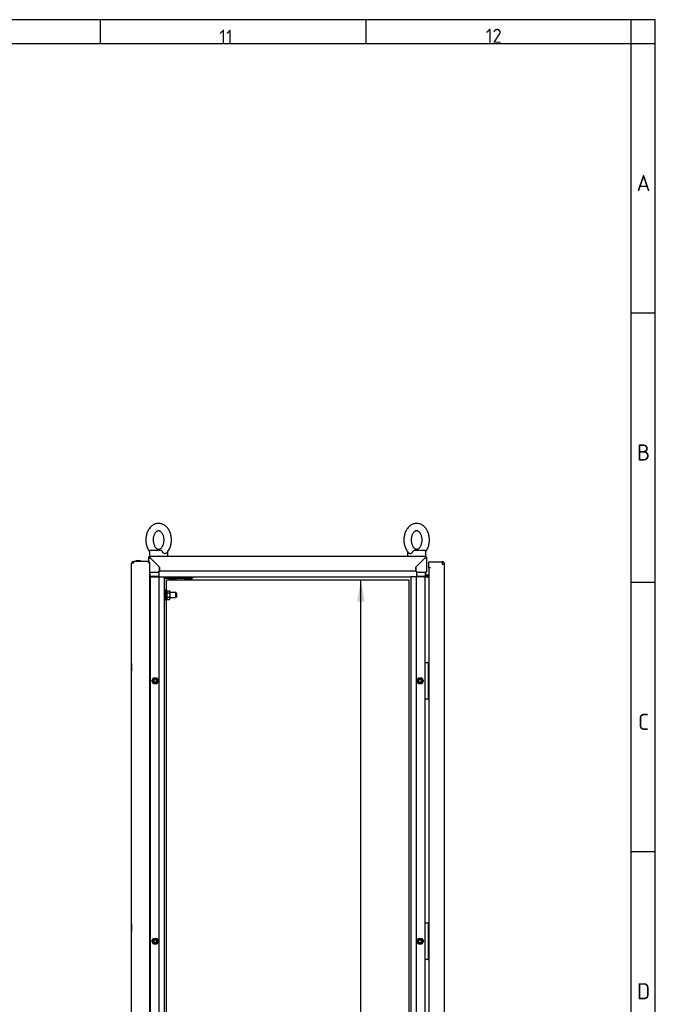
# Paper-space layout 'Layout1' of a CAD drawing. Extents: x 81 to 5357, y 137 to 3739.
# Tile 11 of 11: x 4320 to 5357, y 2132 to 3739. Entities that reach past the tile are written whole.
import ezdxf
from ezdxf.lldxf.tags import DXFTag

# ---------------------------------------------------------------- set-up
doc = ezdxf.new("R2010")
doc.units = 0
doc.header["$LTSCALE"] = 13.000013
doc.layers.get('0').update_dxf_attribs({"linetype": 'CONTINUOUS'})
for name, color, linetype in [('_TRANSLATION', 7, 'CONTINUOUS'), ('AE00100_03', 7, 'CONTINUOUS'), ('AE00198_03', 7, 'CONTINUOUS'), ('AE00217_25', 7, 'CONTINUOUS'), ('AE00219_00', 7, 'CONTINUOUS'), ('AE00219_03', 7, 'CONTINUOUS'), ('AE00224_00', 7, 'CONTINUOUS'), ('AE00368_00', 7, 'CONTINUOUS'), ('AE00500_10', 7, 'CONTINUOUS'), ('AE00715_01', 7, 'CONTINUOUS'), ('DEFAULT', 7, 'CONTINUOUS'), ('DV3__TRANSLATION', 7, 'CONTINUOUS'), ('F0000000_08', 7, 'CONTINUOUS'), ('F0000000_68', 7, 'CONTINUOUS'), ('F0000001_38', 7, 'CONTINUOUS'), ('M0000000_06', 7, 'CONTINUOUS'), ('M0000000_29', 7, 'CONTINUOUS'), ('M0000000_44', 7, 'CONTINUOUS'), ('M0000000_53', 7, 'CONTINUOUS'), ('M0000000_58', 7, 'CONTINUOUS'), ('M0000000_61', 7, 'CONTINUOUS')]:
    doc.layers.add(name, color=color, linetype=linetype)
doc.styles.add('SEACAD_ARIAL', font='arial.ttf')
doc.styles.add('SEACAD_ARIALI', font='ariali.ttf')
tags = doc.linetypes.add('CENTER2', pattern=[28.575, 19.05, -3.175, 3.175, -3.175]).pattern_tags.tags
tags[10:11] = [DXFTag(74, 4), DXFTag(75, 0), DXFTag(340, '0'), DXFTag(46, 0.0), DXFTag(50, 0.0), DXFTag(44, 0.0), DXFTag(45, 0.0)]
tags[8:9] = [DXFTag(74, 4), DXFTag(75, 0), DXFTag(340, '0'), DXFTag(46, 0.0), DXFTag(50, 0.0), DXFTag(44, 0.0), DXFTag(45, 0.0)]
tags[6:7] = [DXFTag(74, 4), DXFTag(75, 0), DXFTag(340, '0'), DXFTag(46, 0.0), DXFTag(50, 0.0), DXFTag(44, 0.0), DXFTag(45, 0.0)]
tags[4:5] = [DXFTag(74, 4), DXFTag(75, 0), DXFTag(340, '0'), DXFTag(46, 0.0), DXFTag(50, 0.0), DXFTag(44, 0.0), DXFTag(45, 0.0)]
doc.dimstyles.new('ISO', dxfattribs={"dimtxt": 13.75, "dimasz": 13.75, "dimexe": 6.875, "dimexo": 6.875, "dimgap": 3.4375, "dimtad": 1, "dimdec": 1, "dimtxsty": 'SEACAD_ARIAL', "dimblk1": '_SE_FILLED', "dimblk2": '_SE_FILLED', "dimsah": 1, "dimcen": 6.875, "dimazin": 3, "dimtfac": 0.7, "dimtdec": 3, "dimtmove": 0, "dimatfit": 3})

# ---------------------------------------------------------------- blocks, each defined once
blk = doc.blocks.new('DMBLK173')
at = {"layer": '_TRANSLATION', "linetype": 'CONTINUOUS'}
for points in [[(4882.8, 2788.7), (4876.8, 2824.5), (4870.9, 2788.7)], [(4882.8, 1130.2), (4870.9, 1130.2), (4876.8, 1094.5)]]:
    blk.add_hatch(color=7, dxfattribs=at).paths.add_polyline_path(points)
at = {"layer": '_TRANSLATION', "color": 7, "linetype": 'CONTINUOUS'}
for p, q in [((4577.7, 2824.5), (4894.7, 2824.5)), ((4876.8, 1094.5), (4876.8, 2824.5)), ((4577.7, 1094.5), (4894.7, 1094.5))]:
    blk.add_line(p, q, dxfattribs=at)
at = {"layer": '_TRANSLATION', "color": 7, "linetype": 'CONTINUOUS', "style": 'SEACAD_ARIALI'}
blk.add_text('1730', height=35.75, rotation=90, dxfattribs=at).set_placement((4867.9, 1903.9))
blk = doc.blocks.new('_SE_FILLED')
at = {"color": 0}
blk.add_line((0, 0), (-1, 0), dxfattribs=at)
blk.add_solid([(0, 0), (-1, -0.1665), (-1, 0.1665), (0, 0)], dxfattribs=at)

psp = doc.layouts.get("Layout1")

# ---------------------------------------------------------------- linework, layer by layer
at = {"color": 7, "linetype": 'CONTINUOUS'}
for p, q in [((5357.2, 3738.65), (81.05, 3738.65)), ((4451.59, 3738.65), (4451.59, 3699.28)), ((4884.71, 3738.65), (4884.71, 3699.28)), ((5357.2, 142.47), (5357.2, 3738.65)), ((5357.2, 3259.6), (5317.83, 3259.6)), ((5357.2, 2819.92), (5317.83, 2819.92)), ((5357.2, 2380.24), (5317.83, 2380.24))]:
    psp.add_line(p, q, dxfattribs=at)
at = {"layer": 'AE00100_03', "color": 7, "linetype": 'CONTINUOUS'}
psp.add_line((4511.17, 2855.77), (4516.57, 2855.77), dxfattribs=at)
for centre, start, end in [((4511.17, 2854.47), 90, 180), ((4516.57, 2854.47), 0, 90)]:
    psp.add_arc(centre, 1.3, start, end, dxfattribs=at)
at = {"layer": 'AE00198_03', "color": 7, "linetype": 'CONTINUOUS'}
for p, q in [((4987.07, 2687.22), (4986.37, 2687.22)), ((4987.07, 2676.72), (4987.07, 2687.22)), ((4986.37, 2676.72), (4987.07, 2676.72)), ((4987.07, 2642.22), (4986.37, 2642.22)), ((4987.07, 2631.72), (4987.07, 2642.22)), ((4986.37, 2631.72), (4987.07, 2631.72)), ((4987.07, 2262.22), (4986.37, 2262.22)), ((4986.37, 2251.72), (4987.07, 2251.72)), ((4987.07, 2251.72), (4987.07, 2262.22)), ((4987.07, 2217.22), (4986.37, 2217.22)), ((4986.37, 2206.72), (4987.07, 2206.72)), ((4987.07, 2206.72), (4987.07, 2217.22))]:
    psp.add_line(p, q, dxfattribs=at)
for centre, start, end in [((4981.7, 2681.29), 39.5208, 47.82528), ((4981.7, 2682.65), 312.17472, 320.4792), ((4981.7, 2636.29), 39.5208, 47.82528), ((4981.7, 2637.65), 312.17472, 320.4792), ((4981.7, 2256.29), 39.5208, 47.82528), ((4981.7, 2257.65), 312.17472, 320.4792), ((4981.7, 2211.29), 39.5208, 47.82528), ((4981.7, 2212.65), 312.17472, 320.4792)]:
    psp.add_arc(centre, 8, start, end, dxfattribs=at)
at = {"layer": 'AE00217_25', "color": 7, "linetype": 'CONTINUOUS'}
for p, q in [((4558.37, 2803.47), (4556.37, 2803.47)), ((4574.59, 2803.47), (4565.87, 2803.47)), ((4574.59, 2803.47), (4574.59, 2795.47)), ((4575.87, 2802.79), (4574.59, 2803.47)), ((4575.87, 2802.79), (4575.87, 2796.15)), ((4556.37, 2795.47), (4558.37, 2795.47)), ((4565.87, 2795.47), (4574.59, 2795.47)), ((4574.59, 2795.47), (4575.87, 2796.15))]:
    psp.add_line(p, q, dxfattribs=at)
at = {"layer": 'AE00219_00', "color": 7, "linetype": 'CONTINUOUS'}
for p, q in [((4566.87, 2829.47), (4566.87, 2828.97)), ((4572.87, 2828.97), (4572.87, 2829.47)), ((4591.87, 2829.47), (4591.87, 2828.97)), ((4597.87, 2828.97), (4597.87, 2829.47)), ((4564.41, 2826.47), (4563.87, 2825.97)), ((4563.87, 2825.97), (4575.87, 2825.97)), ((4563.87, 2825.97), (4563.87, 2825.47)), ((4563.87, 2825.47), (4575.87, 2825.47)), ((4575.87, 2825.97), (4575.34, 2826.47)), ((4575.87, 2825.47), (4575.87, 2825.97)), ((4589.41, 2826.47), (4588.87, 2825.97)), ((4588.87, 2825.97), (4600.87, 2825.97)), ((4588.87, 2825.97), (4588.87, 2825.47)), ((4588.87, 2825.47), (4600.87, 2825.47)), ((4600.87, 2825.97), (4600.34, 2826.47)), ((4600.87, 2825.47), (4600.87, 2825.97))]:
    psp.add_line(p, q, dxfattribs=at)
at = {"layer": 'AE00219_03', "color": 7, "linetype": 'CONTINUOUS'}
for p, q in [((4502.67, 2687.97), (4502.67, 2675.97)), ((4502.87, 2687.97), (4502.67, 2687.97)), ((4502.67, 2675.97), (4502.87, 2675.97)), ((4502.67, 2262.97), (4502.67, 2250.97)), ((4502.87, 2262.97), (4502.67, 2262.97)), ((4502.67, 2250.97), (4502.87, 2250.97))]:
    psp.add_line(p, q, dxfattribs=at)
at = {"layer": 'AE00224_00', "color": 7, "linetype": 'CONTINUOUS'}
for p, q in [((4558.37, 2790.97), (4558.37, 2807.97)), ((4559.87, 2807.97), (4558.37, 2807.97)), ((4559.87, 2790.97), (4559.87, 2807.97)), ((4560.87, 2805.47), (4559.87, 2807.97)), ((4560.87, 2806.4), (4564.82, 2806.4)), ((4560.87, 2804.67), (4560.87, 2806.4)), ((4560.87, 2802.93), (4560.87, 2804.67)), ((4560.87, 2802.93), (4564.82, 2802.93)), ((4560.87, 2799.47), (4560.87, 2802.93)), ((4560.87, 2796.01), (4560.87, 2799.47)), ((4565.87, 2804.96), (4564.82, 2806.4)), ((4565.87, 2793.98), (4565.87, 2804.96)), ((4558.37, 2790.97), (4559.87, 2790.97)), ((4559.87, 2790.97), (4560.87, 2793.47)), ((4560.87, 2796.01), (4564.82, 2796.01)), ((4560.87, 2794.27), (4560.87, 2796.01)), ((4560.87, 2792.54), (4560.87, 2794.27)), ((4560.87, 2792.54), (4564.82, 2792.54)), ((4564.82, 2792.54), (4565.87, 2793.98))]:
    psp.add_line(p, q, dxfattribs=at)
for points, knots in [([(4564.82, 2802.93), (4565.23, 2803.49), (4565.5, 2804.06), (4565.5, 2804.81), (4565.49, 2804.96), (4565.42, 2805.25), (4565.38, 2805.4), (4565.2, 2805.83), (4565.03, 2806.12), (4564.82, 2806.4)], [0, 0, 0, 0, 0.5, 0.5, 0.625, 0.625, 0.75, 0.75, 1, 1, 1, 1]), ([(4564.82, 2796.01), (4565.03, 2796.56), (4565.2, 2797.13), (4565.44, 2798.29), (4565.5, 2798.87), (4565.5, 2799.76), (4565.49, 2800.06), (4565.42, 2800.65), (4565.38, 2800.94), (4565.2, 2801.81), (4565.03, 2802.38), (4564.82, 2802.93)], [0, 0, 0, 0, 0.25, 0.25, 0.5, 0.5, 0.625, 0.625, 0.75, 0.75, 1, 1, 1, 1]), ([(4564.82, 2792.54), (4565.23, 2793.1), (4565.5, 2793.67), (4565.5, 2794.41), (4565.49, 2794.57), (4565.42, 2794.86), (4565.38, 2795.01), (4565.2, 2795.44), (4565.03, 2795.73), (4564.82, 2796.01)], [0, 0, 0, 0, 0.5, 0.5, 0.625, 0.625, 0.75, 0.75, 1, 1, 1, 1])]:
    psp.add_open_spline(points, degree=3, knots=knots, dxfattribs=at)
at = {"layer": 'AE00368_00', "color": 7, "linetype": 'CONTINUOUS'}
for p, q in [((4559.67, 2829.47), (4559.67, 2828.97)), ((4580.07, 2828.97), (4580.07, 2829.47)), ((4584.67, 2829.47), (4584.67, 2828.97)), ((4601.85, 2828.97), (4605.07, 2828.97)), ((4605.07, 2828.97), (4605.07, 2829.47))]:
    psp.add_line(p, q, dxfattribs=at)
for centre, start, end in [((4563.47, 2829.67), 270, 343.39845), ((4576.27, 2829.67), 196.60155, 270), ((4588.47, 2829.67), 270, 343.39845), ((4601.27, 2829.67), 196.60155, 270)]:
    psp.add_arc(centre, 0.7, start, end, dxfattribs=at)
at = {"layer": 'AE00500_10', "color": 7, "linetype": 'CONTINUOUS'}
for p, q in [((4532.37, 2686.67), (4532.87, 2686.67)), ((4532.87, 2677.27), (4532.37, 2677.27)), ((4535.96, 2659.5), (4538.64, 2664.15)), ((4538.64, 2654.8), (4535.96, 2659.45)), ((4537.04, 2659.47), (4539.21, 2663.22)), ((4539.21, 2655.72), (4537.04, 2659.47)), ((4538.69, 2664.17), (4544.06, 2664.17)), ((4544.06, 2654.77), (4538.69, 2654.77)), ((4539.21, 2663.22), (4543.54, 2663.22)), ((4543.54, 2655.72), (4539.21, 2655.72)), ((4543.54, 2663.22), (4545.7, 2659.47)), ((4545.7, 2659.47), (4543.54, 2655.72)), ((4544.1, 2664.15), (4546.78, 2659.5)), ((4546.78, 2659.45), (4544.1, 2654.8)), ((4967.96, 2659.5), (4970.64, 2664.15)), ((4970.64, 2654.8), (4967.96, 2659.45)), ((4969.04, 2659.47), (4971.21, 2663.22)), ((4971.21, 2655.72), (4969.04, 2659.47)), ((4970.69, 2664.17), (4976.06, 2664.17)), ((4976.06, 2654.77), (4970.69, 2654.77)), ((4971.21, 2663.22), (4975.54, 2663.22)), ((4975.54, 2655.72), (4971.21, 2655.72)), ((4975.54, 2663.22), (4977.7, 2659.47)), ((4977.7, 2659.47), (4975.54, 2655.72)), ((4976.1, 2664.15), (4978.78, 2659.5)), ((4978.78, 2659.45), (4976.1, 2654.8)), ((4532.37, 2641.67), (4532.87, 2641.67)), ((4532.87, 2632.27), (4532.37, 2632.27)), ((4532.37, 2261.67), (4532.87, 2261.67)), ((4532.87, 2252.27), (4532.37, 2252.27)), ((4535.96, 2234.5), (4538.64, 2239.15)), ((4538.64, 2229.8), (4535.96, 2234.45)), ((4537.04, 2234.47), (4539.21, 2238.22)), ((4539.21, 2230.72), (4537.04, 2234.47)), ((4538.69, 2239.17), (4544.06, 2239.17)), ((4539.21, 2238.22), (4543.54, 2238.22)), ((4543.54, 2238.22), (4545.7, 2234.47)), ((4545.7, 2234.47), (4543.54, 2230.72)), ((4544.1, 2239.15), (4546.78, 2234.5)), ((4546.78, 2234.45), (4544.1, 2229.8)), ((4967.96, 2234.5), (4970.64, 2239.15)), ((4970.64, 2229.8), (4967.96, 2234.45)), ((4969.04, 2234.47), (4971.21, 2238.22)), ((4971.21, 2230.72), (4969.04, 2234.47)), ((4970.69, 2239.17), (4976.06, 2239.17)), ((4971.21, 2238.22), (4975.54, 2238.22)), ((4975.54, 2238.22), (4977.7, 2234.47)), ((4977.7, 2234.47), (4975.54, 2230.72)), ((4976.1, 2239.15), (4978.78, 2234.5)), ((4978.78, 2234.45), (4976.1, 2229.8)), ((4544.06, 2229.77), (4538.69, 2229.77)), ((4543.54, 2230.72), (4539.21, 2230.72)), ((4976.06, 2229.77), (4970.69, 2229.77)), ((4975.54, 2230.72), (4971.21, 2230.72)), ((4532.37, 2216.67), (4532.87, 2216.67)), ((4532.87, 2207.27), (4532.37, 2207.27))]:
    psp.add_line(p, q, dxfattribs=at)
for centre in [(4541.37, 2659.47), (4973.37, 2659.47), (4541.37, 2234.47), (4973.37, 2234.47)]:
    psp.add_circle(centre, 2.46, dxfattribs=at)
for centre, radius, start, end in [((4536, 2659.47), 0.05, 150, 210), ((4541.37, 2659.47), 3, 75, 15), ((4538.69, 2664.12), 0.05, 90, 150), ((4538.69, 2654.82), 0.05, 210, 270), ((4544.06, 2664.12), 0.05, 30, 90), ((4544.06, 2654.82), 0.05, 270, 330), ((4546.74, 2659.47), 0.05, 330, 30), ((4968, 2659.47), 0.05, 150, 210), ((4973.37, 2659.47), 3, 75, 15), ((4970.69, 2664.12), 0.05, 90, 150), ((4970.69, 2654.82), 0.05, 210, 270), ((4976.06, 2664.12), 0.05, 30, 90), ((4976.06, 2654.82), 0.05, 270, 330), ((4978.74, 2659.47), 0.05, 330, 30), ((4536, 2234.47), 0.05, 150, 210), ((4541.37, 2234.47), 3, 75, 15), ((4538.69, 2239.12), 0.05, 90, 150), ((4544.06, 2239.12), 0.05, 30, 90), ((4546.74, 2234.47), 0.05, 330, 30), ((4968, 2234.47), 0.05, 150, 210), ((4973.37, 2234.47), 3, 75, 15), ((4970.69, 2239.12), 0.05, 90, 150), ((4976.06, 2239.12), 0.05, 30, 90), ((4978.74, 2234.47), 0.05, 330, 30), ((4538.69, 2229.82), 0.05, 210, 270), ((4544.06, 2229.82), 0.05, 270, 330), ((4970.69, 2229.82), 0.05, 210, 270), ((4976.06, 2229.82), 0.05, 270, 330)]:
    psp.add_arc(centre, radius, start, end, dxfattribs=at)
at = {"layer": 'AE00715_01', "color": 7, "linetype": 'CONTINUOUS'}
for p, q in [((4531.87, 2869.97), (4531.87, 2862.97)), ((4531.87, 2862.97), (4533.17, 2862.97)), ((4534.87, 2872.97), (4550.17, 2872.97)), ((4540.87, 2862.97), (4552.87, 2862.97)), ((4561.87, 2862.97), (4561.87, 2869.97)), ((4952.87, 2869.97), (4952.87, 2862.97)), ((4961.87, 2862.97), (4973.87, 2862.97)), ((4964.57, 2872.97), (4979.87, 2872.97)), ((4981.57, 2862.97), (4982.87, 2862.97)), ((4982.87, 2862.97), (4982.87, 2869.97))]:
    psp.add_line(p, q, dxfattribs=at)
for centre, start, end in [((4534.87, 2869.97), 90, 180), ((4558.87, 2869.97), 0, 10.56303), ((4955.87, 2869.97), 169.40913, 180), ((4979.87, 2869.97), 0, 90)]:
    psp.add_arc(centre, 3, start, end, dxfattribs=at)
for points, knots in [([(4546.87, 2916.47), (4546.26, 2916.45), (4544.96, 2916.41), (4542.69, 2916), (4540.28, 2915.18), (4537.96, 2914), (4535.77, 2912.48), (4533.74, 2910.63), (4531.9, 2908.46), (4530.26, 2906.01), (4528.86, 2903.31), (4527.72, 2900.4), (4526.86, 2897.33), (4526.28, 2894.15), (4526, 2890.9), (4526.02, 2887.62), (4526.34, 2884.37), (4526.95, 2881.19), (4527.87, 2878.11), (4529.06, 2875.19), (4530.44, 2872.63), (4531.48, 2871.14), (4531.96, 2870.49)], [0, 0, 0, 0, 0.0298297, 0.07506377, 0.12030819, 0.16588833, 0.2120703, 0.25900517, 0.30670635, 0.35506304, 0.40389169, 0.45300238, 0.50224301, 0.55151711, 0.60080868, 0.65013513, 0.69953129, 0.74902586, 0.79865586, 0.84843957, 0.89835709, 0.93856795, 0.93856795, 0.93856795, 0.93856795]), ([(4559.33, 2867.8), (4559.68, 2868.11), (4560.62, 2868.98), (4562.13, 2870.88), (4563.73, 2873.35), (4565.09, 2876.09), (4566.18, 2879.03), (4567, 2882.12), (4567.53, 2885.31), (4567.76, 2888.57), (4567.69, 2891.85), (4567.32, 2895.09), (4566.66, 2898.26), (4565.7, 2901.32), (4564.46, 2904.21), (4562.94, 2906.9), (4561.16, 2909.34), (4559.14, 2911.48), (4556.92, 2913.27), (4554.54, 2914.69), (4552.06, 2915.71), (4549.44, 2916.35), (4547.83, 2916.43), (4546.87, 2916.47)], [0, 0, 0, 0, 0.021918, 0.0697421, 0.1181952, 0.1670882, 0.2162357, 0.2654912, 0.3147745, 0.3640763, 0.4134179, 0.4628337, 0.5123544, 0.5620154, 0.6118299, 0.661766, 0.7116868, 0.761389, 0.8106053, 0.8590723, 0.9066237, 0.9532558, 1, 1, 1, 1]), ([(4967.87, 2916.47), (4967.26, 2916.45), (4965.96, 2916.41), (4963.69, 2916), (4961.28, 2915.18), (4958.96, 2914), (4956.77, 2912.48), (4954.74, 2910.63), (4952.9, 2908.46), (4951.26, 2906.01), (4949.86, 2903.31), (4948.72, 2900.4), (4947.86, 2897.33), (4947.28, 2894.15), (4947, 2890.9), (4947.02, 2887.62), (4947.34, 2884.37), (4947.95, 2881.19), (4948.87, 2878.11), (4950.06, 2875.19), (4951.54, 2872.45), (4953.28, 2870.02), (4954.63, 2868.4), (4955.36, 2867.79), (4955.4, 2867.76)], [0, 0, 0, 0, 0.0298254, 0.075053, 0.1202909, 0.1658645, 0.2120399, 0.258968, 0.3066624, 0.3550121, 0.4038338, 0.4529374, 0.502171, 0.551438, 0.6007225, 0.6500419, 0.699431, 0.7489184, 0.7985413, 0.8483179, 0.8982283, 0.9481495, 0.9978907, 1, 1, 1, 1]), ([(4982.78, 2870.49), (4982.88, 2870.62), (4983.57, 2871.55), (4984.73, 2873.35), (4986.09, 2876.09), (4987.18, 2879.03), (4988, 2882.12), (4988.53, 2885.31), (4988.76, 2888.57), (4988.69, 2891.85), (4988.32, 2895.09), (4987.66, 2898.26), (4986.7, 2901.32), (4985.46, 2904.21), (4983.94, 2906.9), (4982.16, 2909.34), (4980.14, 2911.48), (4977.92, 2913.27), (4975.54, 2914.69), (4973.06, 2915.71), (4970.44, 2916.35), (4968.83, 2916.43), (4967.87, 2916.47)], [0.06171712, 0.06171712, 0.06171712, 0.06171712, 0.06989209, 0.11833737, 0.16722252, 0.21636208, 0.26560957, 0.31488498, 0.36417884, 0.4135125, 0.46292026, 0.51243305, 0.56208596, 0.61189253, 0.66182055, 0.7117333, 0.76142751, 0.81063588, 0.85909502, 0.90663878, 0.95326333, 1, 1, 1, 1]), ([(4546.87, 2904.47), (4547.04, 2904.47), (4547.52, 2904.45), (4548.41, 2904.25), (4549.52, 2903.74), (4550.67, 2902.93), (4551.81, 2901.78), (4552.9, 2900.29), (4553.86, 2898.53), (4554.65, 2896.53), (4555.25, 2894.34), (4555.62, 2892.02), (4555.76, 2889.63), (4555.65, 2887.23), (4555.31, 2884.89), (4554.74, 2882.69), (4553.98, 2880.67), (4553.05, 2878.9), (4552.01, 2877.4), (4550.9, 2876.22), (4549.77, 2875.35), (4548.66, 2874.78), (4547.57, 2874.48), (4546.49, 2874.44), (4545.38, 2874.67), (4544.26, 2875.18), (4543.12, 2875.98), (4541.98, 2877.11), (4540.88, 2878.59), (4539.92, 2880.34), (4539.12, 2882.33), (4538.51, 2884.51), (4538.13, 2886.83), (4537.98, 2889.22), (4538.08, 2891.62), (4538.41, 2893.96), (4538.97, 2896.17), (4539.73, 2898.2), (4540.65, 2899.98), (4541.69, 2901.49), (4542.8, 2902.68), (4543.93, 2903.56), (4545.04, 2904.14), (4546.03, 2904.43), (4546.59, 2904.46), (4546.87, 2904.47)], [0, 0, 0, 0, 0.0112137, 0.0382584, 0.0623693, 0.0850583, 0.1091996, 0.1325982, 0.155737, 0.1788383, 0.2019792, 0.225192, 0.2484611, 0.2717467, 0.2949921, 0.3181398, 0.341156, 0.3640358, 0.386828, 0.4096405, 0.4326955, 0.4564525, 0.4817391, 0.5099416, 0.5371948, 0.5613892, 0.5841197, 0.6083074, 0.6317237, 0.6548667, 0.6779682, 0.7011066, 0.7243168, 0.7475843, 0.7708702, 0.7941184, 0.8172705, 0.8402919, 0.8631764, 0.8859701, 0.9087791, 0.9318185, 0.9555372, 0.9807453, 1, 1, 1, 1]), ([(4967.87, 2904.47), (4968.04, 2904.47), (4968.52, 2904.45), (4969.41, 2904.25), (4970.52, 2903.74), (4971.67, 2902.93), (4972.81, 2901.78), (4973.9, 2900.29), (4974.86, 2898.53), (4975.65, 2896.53), (4976.25, 2894.34), (4976.62, 2892.02), (4976.76, 2889.63), (4976.65, 2887.23), (4976.31, 2884.89), (4975.74, 2882.69), (4974.98, 2880.67), (4974.05, 2878.9), (4973.01, 2877.4), (4971.9, 2876.22), (4970.77, 2875.35), (4969.66, 2874.78), (4968.57, 2874.48), (4967.49, 2874.44), (4966.38, 2874.67), (4965.26, 2875.18), (4964.12, 2875.98), (4962.98, 2877.11), (4961.88, 2878.59), (4960.92, 2880.34), (4960.12, 2882.33), (4959.51, 2884.51), (4959.13, 2886.83), (4958.98, 2889.22), (4959.08, 2891.62), (4959.41, 2893.96), (4959.97, 2896.17), (4960.73, 2898.2), (4961.65, 2899.98), (4962.69, 2901.49), (4963.8, 2902.68), (4964.93, 2903.56), (4966.04, 2904.14), (4967.03, 2904.43), (4967.59, 2904.46), (4967.87, 2904.47)], [0, 0, 0, 0, 0.0112137, 0.0382584, 0.0623693, 0.0850583, 0.1091996, 0.1325982, 0.155737, 0.1788383, 0.2019792, 0.225192, 0.2484611, 0.2717467, 0.2949921, 0.3181398, 0.341156, 0.3640358, 0.386828, 0.4096405, 0.4326955, 0.4564525, 0.4817391, 0.5099416, 0.5371948, 0.5613892, 0.5841197, 0.6083074, 0.6317237, 0.6548667, 0.6779682, 0.7011066, 0.7243168, 0.7475843, 0.7708702, 0.7941184, 0.8172705, 0.8402919, 0.8631764, 0.8859701, 0.9087791, 0.9318185, 0.9555372, 0.9807453, 1, 1, 1, 1]), ([(4550.17, 2872.97), (4550.31, 2872.97), (4550.44, 2872.95), (4550.69, 2872.87), (4550.83, 2872.81), (4551.09, 2872.65), (4551.22, 2872.55), (4551.48, 2872.32), (4551.61, 2872.19), (4551.87, 2871.9), (4552, 2871.75), (4552.25, 2871.42), (4552.38, 2871.25), (4552.75, 2870.72), (4552.98, 2870.35), (4553.18, 2869.97)], [0, 0, 0, 0, 0.125, 0.125, 0.25, 0.25, 0.375, 0.375, 0.5, 0.5, 0.625, 0.625, 0.75, 0.75, 1, 1, 1, 1]), ([(4559.36, 2867.76), (4559.24, 2867.65), (4559.12, 2867.54), (4558.84, 2867.36), (4558.69, 2867.28), (4558.37, 2867.15), (4558.2, 2867.1), (4557.85, 2867.04), (4557.67, 2867.02), (4557.29, 2867.02), (4557.1, 2867.04), (4556.71, 2867.1), (4556.51, 2867.15), (4556.12, 2867.28), (4555.92, 2867.36), (4555.52, 2867.55), (4555.33, 2867.66), (4554.74, 2868.05), (4554.38, 2868.36), (4553.88, 2868.91), (4553.72, 2869.11), (4553.43, 2869.53), (4553.3, 2869.74), (4553.18, 2869.97)], [0.2562362, 0.2562362, 0.2562362, 0.2562362, 0.3125, 0.3125, 0.375, 0.375, 0.4375, 0.4375, 0.5, 0.5, 0.5625, 0.5625, 0.625, 0.625, 0.6875, 0.6875, 0.75, 0.75, 0.875, 0.875, 0.9375, 0.9375, 1, 1, 1, 1]), ([(4961.57, 2869.97), (4961.33, 2869.52), (4961.04, 2869.1), (4960.37, 2868.36), (4960, 2868.05), (4959.42, 2867.67), (4959.22, 2867.55), (4958.83, 2867.36), (4958.63, 2867.28), (4958.23, 2867.15), (4958.03, 2867.1), (4957.64, 2867.04), (4957.45, 2867.02), (4957.08, 2867.02), (4956.9, 2867.04), (4956.55, 2867.1), (4956.38, 2867.15), (4956.06, 2867.28), (4955.9, 2867.36), (4955.63, 2867.54), (4955.51, 2867.64), (4955.39, 2867.75)], [0, 0, 0, 0, 0.125, 0.125, 0.25, 0.25, 0.3125, 0.3125, 0.375, 0.375, 0.4375, 0.4375, 0.5, 0.5, 0.5625, 0.5625, 0.625, 0.625, 0.6875, 0.6875, 0.74327562, 0.74327562, 0.74327562, 0.74327562]), ([(4961.57, 2869.97), (4961.77, 2870.35), (4961.99, 2870.72), (4962.36, 2871.25), (4962.49, 2871.42), (4962.74, 2871.74), (4962.87, 2871.9), (4963.13, 2872.19), (4963.26, 2872.32), (4963.52, 2872.55), (4963.65, 2872.65), (4963.92, 2872.81), (4964.04, 2872.87), (4964.3, 2872.95), (4964.44, 2872.97), (4964.57, 2872.97)], [0, 0, 0, 0, 0.25, 0.25, 0.375, 0.375, 0.5, 0.5, 0.625, 0.625, 0.75, 0.75, 0.875, 0.875, 1, 1, 1, 1])]:
    psp.add_open_spline(points, degree=3, knots=knots, dxfattribs=at)
at = {"layer": 'DEFAULT', "color": 7, "linetype": 'CONTINUOUS'}
for p, q in [((5317.83, 142.47), (5317.83, 3738.65)), ((5357.2, 3699.28), (81.05, 3699.28))]:
    psp.add_line(p, q, dxfattribs=at)
at = {"layer": 'DV3__TRANSLATION', "color": 7, "linetype": 'CENTER2'}
for p, q in [((4559.87, 2824.47), (4954.87, 2824.47)), ((4559.87, 1094.47), (4559.87, 2824.47)), ((4954.87, 2824.47), (4954.87, 1094.47))]:
    psp.add_line(p, q, dxfattribs=at)
at = {"layer": 'F0000000_08', "color": 7, "linetype": 'CONTINUOUS'}
for p, q in [((4981.87, 2629.97), (4981.87, 2688.97)), ((4982.37, 2689.47), (4982.87, 2689.47)), ((4982.87, 2689.47), (4985.37, 2689.47)), ((4985.37, 2689.47), (4985.87, 2689.47)), ((4985.87, 2689.47), (4985.96, 2689.47)), ((4986.12, 2689.47), (4985.96, 2689.47)), ((4986.37, 2688.97), (4986.37, 2629.97)), ((4986.52, 2689.27), (4987.87, 2687.47)), ((4982.87, 2629.47), (4982.37, 2629.47)), ((4985.37, 2629.47), (4982.87, 2629.47)), ((4985.87, 2629.47), (4985.37, 2629.47)), ((4985.96, 2629.47), (4985.87, 2629.47)), ((4987.87, 2631.47), (4986.52, 2629.67)), ((4981.87, 2204.97), (4981.87, 2263.97)), ((4982.37, 2264.47), (4982.87, 2264.47)), ((4982.87, 2264.47), (4985.37, 2264.47)), ((4985.37, 2264.47), (4985.87, 2264.47)), ((4985.87, 2264.47), (4985.96, 2264.47)), ((4986.12, 2264.47), (4985.96, 2264.47)), ((4986.37, 2263.97), (4986.37, 2204.97)), ((4986.52, 2264.27), (4987.87, 2262.47)), ((4982.87, 2204.47), (4982.37, 2204.47)), ((4985.37, 2204.47), (4982.87, 2204.47)), ((4985.87, 2204.47), (4985.37, 2204.47)), ((4985.96, 2204.47), (4985.87, 2204.47)), ((4987.87, 2206.47), (4986.52, 2204.67))]:
    psp.add_line(p, q, dxfattribs=at)
for centre, start, end in [((4982.37, 2688.97), 90, 180), ((4985.87, 2688.97), 0, 90), ((4986.12, 2688.97), 36.8699, 90), ((4982.37, 2629.97), 180, 270), ((4985.87, 2629.97), 270, 0), ((4986.12, 2629.97), 270, 323.1301), ((4982.37, 2263.97), 90, 180), ((4985.87, 2263.97), 0, 90), ((4986.12, 2263.97), 36.8699, 90), ((4982.37, 2204.97), 180, 270), ((4985.87, 2204.97), 270, 0), ((4986.12, 2204.97), 270, 323.1301)]:
    psp.add_arc(centre, 0.5, start, end, dxfattribs=at)
at = {"layer": 'F0000000_68', "color": 7, "linetype": 'CONTINUOUS'}
for p, q in [((4502.87, 1067.27), (4502.87, 2851.67)), ((4505.67, 2851.67), (4502.87, 2851.67)), ((4505.67, 2854.47), (4505.69, 2854.47)), ((4530.37, 2854.47), (4505.69, 2854.47)), ((4530.87, 2852.97), (4529.57, 2851.67)), ((4530.37, 2852.47), (4529.57, 2851.67)), ((4530.37, 2854.47), (4530.37, 2852.47)), ((4532.37, 2852.97), (4530.87, 2852.97)), ((4532.37, 1065.97), (4532.37, 2852.97))]:
    psp.add_line(p, q, dxfattribs=at)
for centre, radius, start, end in [((4505.67, 2851.67), 2.8, 90, 180), ((4679.67, 2851.83), 174, 179.12972, 180.05178)]:
    psp.add_arc(centre, radius, start, end, dxfattribs=at)
at = {"layer": 'F0000001_38', "color": 7, "linetype": 'CONTINUOUS'}
for p, q in [((4987.87, 2849.97), (4987.87, 2853.97)), ((4987.87, 2853.97), (5009.35, 2853.97)), ((4987.87, 2843.98), (4987.87, 2849.97)), ((5009.37, 2853.97), (5009.35, 2853.97)), ((5009.37, 2849.97), (5013.37, 2849.97)), ((5013.37, 1068.97), (5013.37, 2849.97)), ((4990.47, 2843.98), (4987.87, 2843.98)), ((4990.37, 2843.97), (4987.87, 2843.97)), ((4987.87, 2843.97), (4987.87, 1074.97)), ((4990.37, 2843.97), (4990.47, 2843.97)), ((4990.47, 2843.97), (4990.47, 2843.98))]:
    psp.add_line(p, q, dxfattribs=at)
psp.add_arc((5009.37, 2849.97), 4, 0, 90, dxfattribs=at)
psp.add_open_spline([(5009.35, 2853.97), (5009.35, 2853.97), (5009.35, 2853.96), (5009.35, 2853.9), (5009.35, 2853.8), (5009.36, 2853.72), (5009.36, 2853.62), (5009.36, 2853.5), (5009.36, 2853.3), (5009.36, 2853.07), (5009.36, 2852.89), (5009.36, 2852.71), (5009.36, 2852.51), (5009.36, 2852.2), (5009.36, 2851.86), (5009.37, 2851.62), (5009.37, 2851.38), (5009.37, 2851.13), (5009.37, 2850.75), (5009.37, 2850.36), (5009.37, 2850.1), (5009.37, 2849.97)], degree=3, knots=[0, 0, 0, 0, 0.0625, 0.125, 0.1875, 0.25, 0.25, 0.3125, 0.375, 0.4375, 0.5, 0.5, 0.5625, 0.625, 0.6875, 0.75, 0.75, 0.8125, 0.875, 0.9375, 1, 1, 1, 1], dxfattribs=at)
at = {"layer": 'M0000000_06', "color": 7, "linetype": 'CONTINUOUS'}
for p, q in [((4532.37, 2830.47), (4535.37, 2830.47)), ((4532.37, 2829.47), (4535.37, 2829.47)), ((4532.87, 2830.47), (4532.87, 2836.97)), ((4535.37, 2830.47), (4547.37, 2830.47)), ((4535.37, 2829.47), (4547.37, 2829.47)), ((4967.37, 2830.47), (4979.37, 2830.47)), ((4979.37, 2829.47), (4967.37, 2829.47)), ((4979.37, 2830.47), (4982.62, 2830.47)), ((4979.37, 2829.47), (4982.62, 2829.47)), ((4981.87, 2836.97), (4981.87, 2830.47)), ((4982.62, 2830.47), (4982.62, 2836.97)), ((4982.62, 2830.47), (4982.62, 2829.47))]:
    psp.add_line(p, q, dxfattribs=at)
at = {"layer": 'M0000000_29', "color": 7, "linetype": 'CONTINUOUS'}
for p, q in [((4532.87, 2829.47), (4532.87, 1089.47)), ((4548.62, 2829.47), (4547.37, 2829.47)), ((4547.37, 2829.47), (4547.37, 1089.47)), ((4548.62, 2829.47), (4552.67, 2829.47)), ((4552.67, 2829.47), (4556.37, 2829.47)), ((4556.37, 1089.47), (4556.37, 2829.47)), ((4958.37, 2829.47), (4958.37, 1089.47)), ((4962.07, 2829.47), (4958.37, 2829.47)), ((4966.12, 2829.47), (4962.07, 2829.47)), ((4967.37, 2829.47), (4966.12, 2829.47)), ((4967.37, 1089.47), (4967.37, 2829.47)), ((4981.87, 2688.97), (4981.87, 2829.47)), ((4982.62, 2829.47), (4983.17, 2829.47)), ((4983.17, 2829.47), (4987.87, 2829.47)), ((4981.87, 2263.97), (4981.87, 2629.97)), ((4981.87, 1713.97), (4981.87, 2204.97))]:
    psp.add_line(p, q, dxfattribs=at)
at = {"layer": 'M0000000_44', "color": 7, "linetype": 'CONTINUOUS'}
for p, q in [((4547.37, 2837.22), (4547.37, 2838.47)), ((4967.37, 2838.47), (4547.37, 2838.47)), ((4547.37, 2837.22), (4547.37, 2833.17)), ((4547.37, 2833.17), (4547.37, 2829.47)), ((4556.37, 2829.47), (4958.37, 2829.47)), ((4967.37, 2837.22), (4967.37, 2838.47)), ((4967.37, 2837.22), (4967.37, 2833.17)), ((4967.37, 2833.17), (4967.37, 2829.47))]:
    psp.add_line(p, q, dxfattribs=at)
at = {"layer": 'M0000000_53', "color": 7, "linetype": 'CONTINUOUS'}
for p, q in [((4983.87, 2830.67), (4982.62, 2830.67)), ((4987.87, 2831.97), (4983.87, 2831.97)), ((4983.87, 2831.97), (4983.87, 2830.77)), ((4983.87, 2830.77), (4987.87, 2830.77)), ((4987.87, 2830.67), (4983.87, 2830.67)), ((4983.87, 2830.67), (4983.87, 2829.47))]:
    psp.add_line(p, q, dxfattribs=at)
for radius, start in [(2, 231.31781), (3.2, 247.00661)]:
    psp.add_arc((4983.87, 2833.97), radius, start, 270, dxfattribs=at)
at = {"layer": 'M0000000_58', "color": 7, "linetype": 'CONTINUOUS'}
for p, q in [((4556.37, 2828.97), (4557.87, 2828.97)), ((4557.87, 2828.97), (4562.87, 2828.97)), ((4557.87, 2826.47), (4557.87, 2828.97)), ((4596.87, 2828.97), (4562.87, 2828.97)), ((4596.87, 2828.97), (4601.85, 2828.97)), ((4601.87, 2828.97), (4601.87, 2826.47)), ((4557.87, 2826.47), (4556.37, 2826.47)), ((4562.87, 2826.47), (4557.87, 2826.47)), ((4596.87, 2826.47), (4562.87, 2826.47)), ((4601.87, 2826.47), (4596.87, 2826.47))]:
    psp.add_line(p, q, dxfattribs=at)
at = {"layer": 'M0000000_61', "color": 7, "linetype": 'CONTINUOUS'}
for p, q in [((4533.17, 2862.97), (4540.76, 2862.97)), ((4552.98, 2862.97), (4961.76, 2862.97)), ((4973.98, 2862.97), (4981.57, 2862.97)), ((4530.37, 2860.17), (4530.37, 2852.47)), ((4533.17, 2860.17), (4548.38, 2844.96)), ((4533.17, 2860.15), (4533.17, 2860.17)), ((4548.37, 2844.95), (4533.17, 2860.15)), ((4548.37, 2838.47), (4548.37, 2844.95)), ((4548.38, 2844.96), (4548.38, 2838.47)), ((4966.36, 2844.96), (4981.57, 2860.17)), ((4966.36, 2838.47), (4966.36, 2844.96)), ((4981.57, 2860.15), (4966.37, 2844.95)), ((4966.37, 2844.95), (4966.37, 2838.47)), ((4981.57, 2860.15), (4981.57, 2860.17)), ((4984.37, 2836.97), (4984.37, 2860.17)), ((4533.17, 2836.97), (4532.37, 2836.97)), ((4533.17, 2836.97), (4547.37, 2836.97)), ((4967.37, 2836.97), (4981.57, 2836.97)), ((4984.37, 2836.97), (4981.57, 2836.97))]:
    psp.add_line(p, q, dxfattribs=at)
for centre, radius, start, end in [((4981.57, 2860.17), 2.8, 4.25912, 89.99999), ((4532.35, 2860.38), 1.97, 178.27965, 186.09242), ((4532.93, 3022.42), 162.27, 269.10323, 270.08508), ((4981.73, 3034.15), 174, 269.94822, 270.87028), ((4980.92, 2860.48), 3.44, 354.96884, 358.95476)]:
    psp.add_arc(centre, radius, start, end, dxfattribs=at)
for points, knots in [([(4533.17, 2862.97), (4533.15, 2862.97), (4533.1, 2862.97), (4533.01, 2862.97), (4532.9, 2862.96), (4532.76, 2862.94), (4532.58, 2862.91), (4532.36, 2862.85), (4532.1, 2862.76), (4531.85, 2862.64), (4531.61, 2862.5), (4531.39, 2862.34), (4531.19, 2862.15), (4531, 2861.95), (4530.84, 2861.73), (4530.7, 2861.49), (4530.58, 2861.24), (4530.5, 2861.03), (4530.45, 2860.85), (4530.42, 2860.72), (4530.4, 2860.58), (4530.39, 2860.48), (4530.38, 2860.41), (4530.38, 2860.4)], [0, 0, 0, 0, 0.01562937, 0.03125875, 0.06251515, 0.09377154, 0.12502794, 0.1875219, 0.25001587, 0.31250986, 0.37500382, 0.43749778, 0.49999175, 0.56248573, 0.62497969, 0.68747365, 0.74996763, 0.81246161, 0.843718, 0.8749744, 0.9062308, 0.93748719, 0.94780605, 0.94780605, 0.94780605, 0.94780605]), ([(4533.17, 2862.97), (4533.17, 2862.97), (4533.17, 2862.9), (4533.17, 2862.62), (4533.17, 2862.41), (4533.17, 2861.89), (4533.17, 2861.58), (4533.17, 2860.9), (4533.17, 2860.54), (4533.17, 2860.17)], [0, 0, 0, 0, 0.25, 0.25, 0.5, 0.5, 0.75, 0.75, 1, 1, 1, 1]), ([(4981.57, 2862.97), (4981.57, 2862.97), (4981.57, 2862.97), (4981.57, 2862.97), (4981.57, 2862.96), (4981.57, 2862.94), (4981.57, 2862.91), (4981.57, 2862.85), (4981.57, 2862.76), (4981.57, 2862.64), (4981.57, 2862.5), (4981.57, 2862.34), (4981.57, 2862.15), (4981.57, 2861.95), (4981.57, 2861.73), (4981.57, 2861.49), (4981.57, 2861.24), (4981.57, 2860.98), (4981.57, 2860.76), (4981.57, 2860.58), (4981.57, 2860.44), (4981.57, 2860.33), (4981.57, 2860.24), (4981.57, 2860.19), (4981.57, 2860.17)], [0, 0, 0, 0, 0.0156323, 0.0312635, 0.0625219, 0.0937791, 0.1250356, 0.187528, 0.25002, 0.3125143, 0.3750101, 0.4375058, 0.4999997, 0.5624941, 0.6249899, 0.6874856, 0.7499797, 0.812472, 0.8749644, 0.9062209, 0.9374781, 0.9687364, 0.9843677, 1, 1, 1, 1])]:
    psp.add_open_spline(points, degree=3, knots=knots, dxfattribs=at)

# ---------------------------------------------------------------- texts
at = {"attachment_point": 8}
for s, insert, char_height, width in [('{\\fSolid Edge ANSI|b0||i0||c0|p34;\\C7;\\H22.96833197;\\W1.;11}', (4656.84, 3699.3), 22.9683, 131.1837), ('{\\fSolid Edge ANSI|b0||i0||c0|p34;\\C7;\\H22.96833197;\\W1.;12}', (5093.59, 3700.9), 22.9683, 115.1857), ('{\\fSolid Edge ANSI|b0||i0||c0|p34;\\C7;\\H26.24952225;\\W1.;A}', (5337.96, 3458.79), 26.2495, 29.5308), ('{\\fSolid Edge ANSI|b0||i0||c0|p34;\\C7;\\H26.24952225;\\W1.;B}', (5338.01, 3019.11), 26.2495, 32.812), ('{\\fSolid Edge ANSI|b0||i0||c0|p34;\\C7;\\H26.24952225;\\W1.;C}', (5337.99, 2579.43), 26.2495, 31.1714), ('{\\fSolid Edge ANSI|b0||i0||c0|p34;\\C7;\\H26.24952225;\\W1.;D}', (5338.01, 2139.75), 26.2495, 32.812)]:
    psp.add_mtext(s, dxfattribs=dict(at, insert=insert, char_height=char_height, width=width))

# ---------------------------------------------------------------- dimensions: what is measured, and where the dimension line sits
at = {"layer": '_TRANSLATION', "color": 7, "linetype": 'CONTINUOUS'}
dim = psp.add_linear_dim(base=(4876.85, 1094.47), p1=(4559.87, 1094.47), p2=(4559.87, 2824.47), angle=90, text='\\A1;<>', dimstyle='ISO', override={"dimtxt": 35.750036, "dimasz": 35.750036, "dimexe": 17.875018, "dimexo": 17.875018, "dimgap": 8.937509, "dimcen": 17.875018}, dxfattribs=at)
dim.commit()
dim.dimension.update_dxf_attribs({"geometry": 'DMBLK173', "text_midpoint": (4876.85, 1959.47), "dimtype": 161})

doc.saveas('drawing.dxf')
